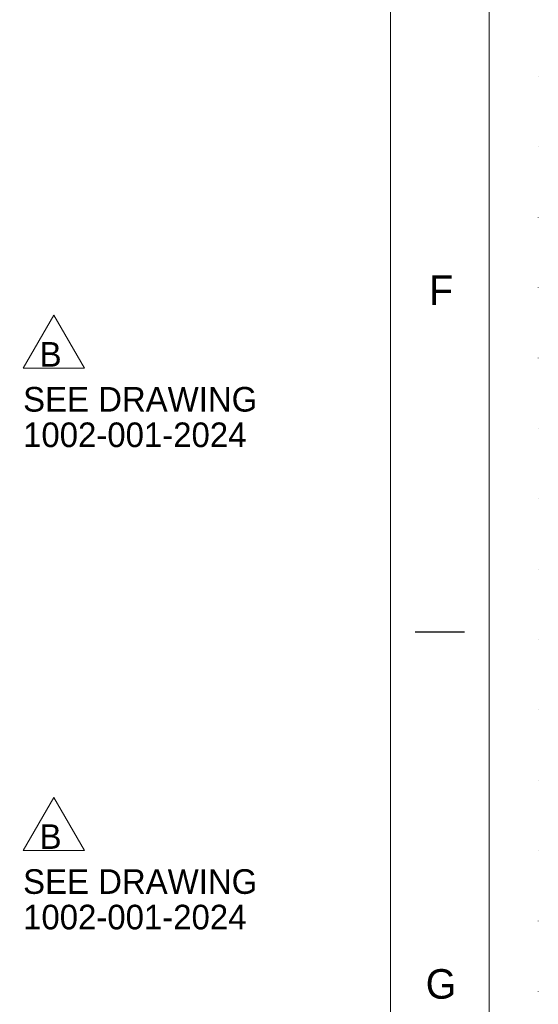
# Model space of a CAD drawing. Header units: millimetres. Extents: x -91343 to -63338, y -767328 to -747548.
# Tile 27 of 42: x -65091 to -63338, y -763392 to -760061. Entities that reach past the tile are written whole.
import ezdxf

# ---------------------------------------------------------------- set-up
doc = ezdxf.new("R2010")
doc.units = ezdxf.units.MM
doc.header["$MEASUREMENT"] = 0
doc.linetypes.add('DGN Style 1', pattern=[238.072395, 0.396127, -237.676268])
doc.linetypes.add('DGN Style 5', pattern=[277.288979, 118.838134, -158.450845])
doc.styles.add('Style-ENGINEERING', font='ENGINEERING.shx')

# ---------------------------------------------------------------- blocks, each defined once
blk = doc.blocks.new('*U570')
blk.add_line((412.95, -140.97), (407.95, -140.97))
at = {"color": 7, "linetype": 'Continuous', "lineweight": 0, "flags": 128}
blk.add_lwpolyline([(-415.55, 292.03), (415.45, 292.03), (415.45, -291.97), (-415.55, -291.97), (-415.55, 292.03)], close=True, dxfattribs=at)
at = {"color": 7, "linetype": 'Continuous', "lineweight": 13, "flags": 128}
blk.add_lwpolyline([(-405.55, 282.03), (405.45, 282.03), (405.45, -281.97), (-405.55, -281.97), (-405.55, 282.03)], close=True, dxfattribs=at)
at = {"char_height": 3, "attachment_point": 5, "line_spacing_factor": 1.2, "style": 'Style-ENGINEERING'}
for s, insert in [('F', (410.58, -106.22)), ('G', (410.58, -176.72))]:
    blk.add_mtext(s, dxfattribs=dict(at, insert=insert))
blk = doc.blocks.new('*U1120')
at = {"color": 1, "linetype": 'Continuous', "lineweight": 13, "flags": 128}
blk.add_lwpolyline([(0, 101.1), (103.9, -78.9), (-103.9, -78.9), (0, 101.1)], close=True, dxfattribs=at)
at = {"color": 7, "linetype": 'DGN Style 5', "lineweight": 0, "insert": (26.2, -31.7), "char_height": 83.3, "attachment_point": 6, "line_spacing_factor": 0.6, "style": 'Style-ENGINEERING'}
blk.add_mtext('B', dxfattribs=at)
blk = doc.blocks.new('*U1128')
at = {"color": 1, "linetype": 'Continuous', "lineweight": 13, "flags": 128}
blk.add_lwpolyline([(0, 101.1), (103.9, -78.9), (-103.9, -78.9), (0, 101.1)], close=True, dxfattribs=at)
at = {"color": 7, "linetype": 'DGN Style 5', "lineweight": 0, "insert": (26.2, -31.7), "char_height": 83.3, "attachment_point": 6, "line_spacing_factor": 0.6, "style": 'Style-ENGINEERING'}
blk.add_mtext('B', dxfattribs=at)
blk = doc.blocks.new('*U569')
at = {"color": 7, "linetype": 'DGN Style 1', "lineweight": 0, "flags": 128}
blk.add_lwpolyline([(-14002.69, 9890.07), (14002.61, 9890.07), (14002.61, -9890.13), (-14002.69, -9890.13), (-14002.69, 9890.07)], close=True, dxfattribs=at)
at = {"xscale": 33.30000000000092, "yscale": 33.30000000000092, "zscale": 33.30000000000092}
blk.add_blockref('*U570', (1.52, -1.02), dxfattribs=at)
at = {"color": 1, "linetype": 'Continuous', "lineweight": 13}
for name, p in [('*U1120', (12364.7, -3723.24)), ('*U1128', (12364.7, -5354.94))]:
    blk.add_blockref(name, p, dxfattribs=at)
at = {"color": 7, "linetype": 'DGN Style 5', "lineweight": 0, "char_height": 83.25, "attachment_point": 4, "line_spacing_factor": 0.86543, "style": 'Style-ENGINEERING'}
for insert in [(12260.77, -3967.72), (12260.77, -5599.42)]:
    blk.add_mtext('SEE DRAWING\\P1002-001-2024', dxfattribs=dict(at, insert=insert))

msp = doc.modelspace()

# ---------------------------------------------------------------- block references
at = {"color": 7, "linetype": 'Continuous', "lineweight": 13}
msp.add_blockref('*U569', (-77340.2, -757437.75), dxfattribs=at)

doc.saveas('drawing.dxf')
